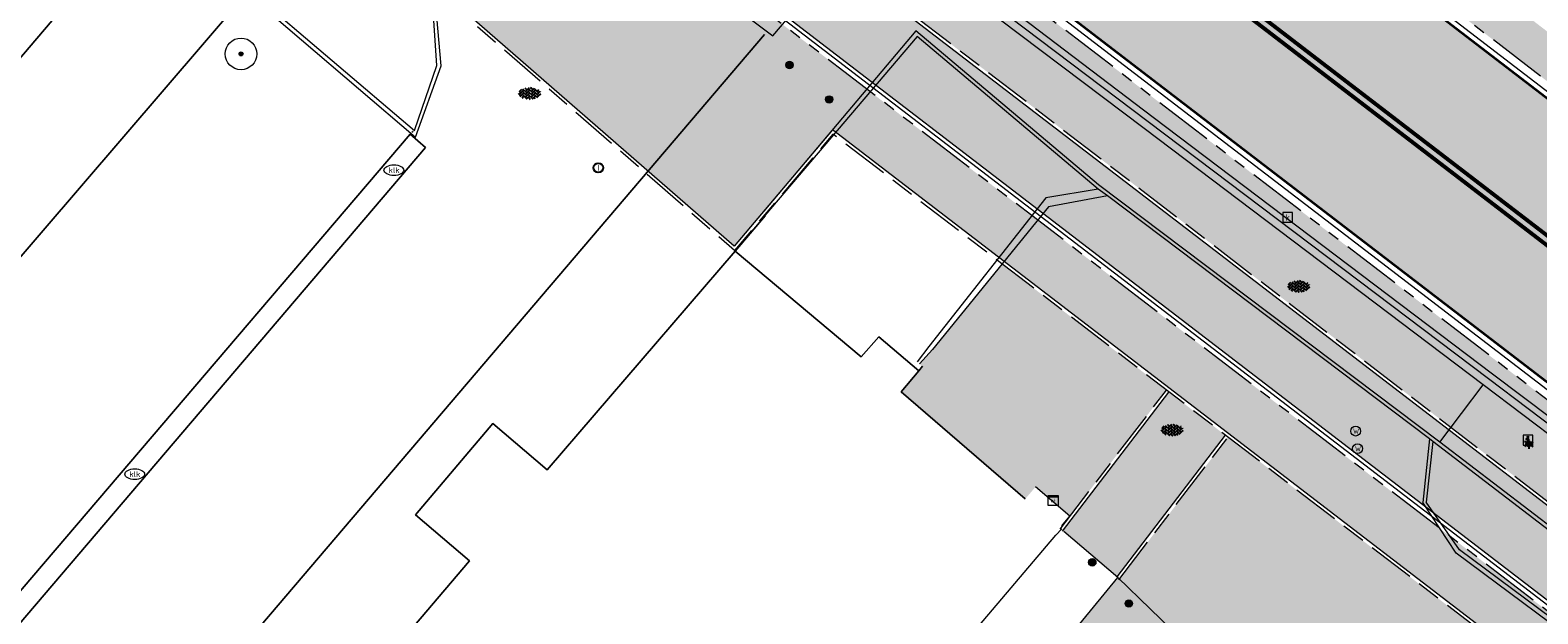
# Model space of a CAD drawing. Header units: metres. Extents: x 187916 to 189411, y 333285 to 334910.
# Tile 194 of 256: x 188900 to 188938, y 334043 to 334058. Entities that reach past the tile are written whole.
import ezdxf
from ezdxf.enums import TextEntityAlignment as Align

# ---------------------------------------------------------------- set-up
doc = ezdxf.new("R2010")
doc.units = ezdxf.units.M
doc.linetypes.add('VH-OPSLUITBAND_100X200', pattern=[16, 8, -2, 4, -2])
doc.linetypes.add('VH-TROTTOIRBAND_180-200', pattern=[20, 10, -2, 2, -2, 2, -2])
for name, color, linetype, lineweight in [('B-ME-IE-MEUBILAIR_WEGMEUBILAIR-S', 253, 'Continuous', 18), ('B-ME-IE-MEUBILAIR_WEGMEUBILAIR_KAST-G', 253, 'Continuous', 18), ('B-ME-IE-MEUBILAIR_WEGMEUBILAIR_LICHTMAST-S', 253, 'Continuous', 25), ('B-ME-IE-MEUBILAIR_WEGMEUBILAIR_PAAL-S', 253, 'Continuous', 18), ('B-ME-KL-ET_KAST-G', 253, 'Continuous', 18), ('B-ME-OG-BEBOUWING_HOOFDGEBOUW-G', 253, 'Continuous', 18), ('B-ME-RI-HWA_KOLK-S', 253, 'Continuous', 25), ('B-ME-RI-PUT_INSPECTIE-S', 253, 'Continuous', 25), ('B-ME-VH-KANTOPSLUITING_ACHTERKANTBAND-G', 253, 'Continuous', 18), ('B-ME-VH-VERHARDING_ASFALT-G', 253, 'Continuous', 18), ('B-ME-VH-VERHARDING_BETONSTRAATSTEEN-G', 253, 'Continuous', 18), ('B-ME-VH-VERHARDING_BETONSTRAATSTEEN-S', 253, 'Continuous', 25), ('B-ME-VH-VERHARDING_TEGEL-G', 253, 'Continuous', 18), ('B-WE-GR-BEPLANTING_CULTUUR_HEESTERS-GV', 253, 'Continuous', 15), ('B-WE-GR-BOOM-S', 253, 'Continuous', 15), ('B-WE-IE-MEUBILAIR-S', 253, 'Continuous', 15), ('B-WE-IE-TERREINAFSCHEIDING_KUNSTMATIG_HEKWERK-G', 253, 'IE-TERREINAFSCHEIDING_KUNSTMATIG-SO', 15), ('B-WE-OG-BEBOUWING-GV', 253, 'Continuous', 15), ('B-WE-VH-OPENVERHARDING_BETONSTRAATSTEEN-GV', 253, 'Continuous', 15), ('B-WE-VH-OPENVERHARDING_TEGEL-GV', 253, 'Continuous', 15), ('N-WE-GR-HAAG-HG01-A', 96, 'Continuous', 35), ('N-WE-GR-HAAG-HG02-A', 64, 'Continuous', 35), ('N-WE-VH-GOOT_TEGEL-G', 170, 'Continuous', 35), ('N-WE-VH-KANTOPSLUITING_OPSLUITBAND_80X200-G', 30, 'VH-OPSLUITBAND_100X200', 15), ('N-WE-VH-KANTOPSLUITING_RIJWIELPADBAND_4-12 200-G', 94, 'VH-TROTTOIRBAND_180-200', 15), ('N-WE-VH-KANTOPSLUITING_TROTTOIRBAND_180 200-G', 251, 'VH-TROTTOIRBAND_180-200', 15), ('N-WE-VH-KANTOPSLUITING_VOORKANTBAND-G', 7, 'Continuous', 15), ('N-WE-VH-KANTVERHARDING_STREKLAAG_BSS-G', 60, 'Continuous', 18), ('N-WE-VH-VERHARDING_ASFALT_RIJWEG-A', 251, 'Continuous', 18), ('N-WE-VH-VERHARDING_BETONSTRAATSTEEN-ROOD-A', 11, 'Continuous', 18), ('N-WE-VH-VERHARDING_TEGEL-A', 254, 'Continuous', 5), ('N-WE-VW-MARKERING_LANGS_STREEP-G', 251, 'Continuous', 0)]:
    doc.layers.add(name, color=color, linetype=linetype, lineweight=lineweight)
doc.styles.add('NLCS-ISO', font='NLCS-ISO.ttf')
doc.linetypes.add('IE-TERREINAFSCHEIDING_KUNSTMATIG-SO', pattern='A,4,[82,NLCS.SHX,S=0.75,R=90,X=0,Y=0],4,-2', length=10)

# ---------------------------------------------------------------- blocks, each defined once
blk = doc.blocks.new('SIE-MEUBILAIR_PUT_KOLK-SO')
blk.add_ellipse((0, 0), major_axis=(1.25, 0), ratio=0.54)
at = {"style": 'NLCS-ISO'}
blk.add_text('klk', height=0.75, dxfattribs=at).set_placement((0.03, 0), align=Align.MIDDLE_CENTER)
blk = doc.blocks.new('SGR-BOOM_GBKN-SO')
at = {"linetype": 'ByBlock', "lineweight": 18}
h = blk.add_hatch(color=0, dxfattribs=at)
h.dxf.hatch_style = 1
edge = h.paths.add_edge_path()
edge.add_arc((0, 0), 0.25, 0, 360)
at = {"color": 0, "linetype": 'ByBlock', "lineweight": 18}
for radius in [2, 0.25]:
    blk.add_circle((0, 0), radius, dxfattribs=at)
at = {"color": 0, "linetype": 'ByBlock', "lineweight": 18, "style": 'NLCS-ISO'}
blk.add_attdef('SOORT', (2.5, 0), '', height=1.5, dxfattribs=at)
blk = doc.blocks.new('SVH-BSS_KEIFORMAAT_KEPER-SO')
at = {"ltscale": 0.1}
for p, q in [((-5.34, 0.88), (-4.45, 0)), ((-5.2, 0.74), (-4.03, 1.91)), ((-5.2, -0.74), (-2.97, 1.48)), ((-4.81, -1.84), (-2.97, 0)), ((-4.56, 1.6), (-4.45, 1.48)), ((-3.71, 0.74), (-1.48, -1.48)), ((-3.6, 2.11), (-1.48, 0)), ((-2.48, 2.48), (-1.48, 1.48)), ((-2.23, 0.74), (-0.21, 2.76)), ((-2.23, 2.23), (-1.85, 2.61)), ((-2.23, -0.74), (0, 1.48)), ((-2.23, -2.23), (0, 0)), ((-0.74, 2.23), (1.48, 0)), ((-0.74, 0.74), (1.48, -1.48)), ((0.22, 2.75), (1.48, 1.48)), ((0.74, 2.23), (1.2, 2.68)), ((0.74, 0.74), (2.45, 2.45)), ((0.74, -0.74), (2.97, 1.48)), ((0.74, -2.23), (2.97, 0)), ((2.23, 2.23), (4.45, 0)), ((2.23, 0.74), (4.45, -1.48)), ((3.71, 0.74), (4.5, 1.53)), ((3.71, -0.74), (5.25, 0.79)), ((4.22, 1.72), (4.45, 1.48)), ((5.2, 0.74), (5.39, 0.55)), ((-5.73, -0.2), (-4.45, -1.48)), ((-3.89, -2.41), (-2.97, -1.48)), ((-3.71, -0.74), (-1.48, -2.97)), ((-3.71, -2.23), (-3.27, -2.67)), ((-1.59, -3.08), (0, -1.48)), ((-0.74, -0.74), (1.48, -2.97)), ((-0.74, -2.23), (0.21, -3.18)), ((-0.22, -3.19), (0, -2.97)), ((1.36, -3.09), (2.97, -1.48)), ((2.23, -0.74), (3.84, -2.36)), ((2.23, -2.23), (2.78, -2.78)), ((3.71, -2.23), (5.57, -0.37)), ((5.2, -0.74), (5.41, -0.95))]:
    blk.add_line(p, q, dxfattribs=at)
at = {"style": 'NLCS-ISO'}
blk.add_attdef('FORMAAT', text='', height=1.8, dxfattribs=at).set_placement((-5.83, -0.22), align=Align.MIDDLE_RIGHT)
blk.add_attdef('KLEUR', text='', height=1.8, dxfattribs=at).set_placement((5.82, -0.22), align=Align.MIDDLE_LEFT)
at = {"style": 'NLCS-ISO', "flags": 1}
blk.add_attdef('FUNCTIE', text='', height=1.8, dxfattribs=at).set_placement((0.12, -3.58), align=Align.MIDDLE_CENTER)
blk = doc.blocks.new('SIE-WEG_STRAATPOT_WATER-SO')
blk.add_circle((0, 0), 0.4)
at = {"style": 'NLCS-ISO'}
blk.add_text('W', height=0.4, dxfattribs=at).set_placement((-0.21, -0.21))
blk = doc.blocks.new('SRI-KOLK-SO')
at = {"color": 0, "linetype": 'ByBlock', "lineweight": 18}
blk.add_lwpolyline([(-1.125, -1.125), (1.125, -1.125), (1.125, 1.125), (-1.125, 1.125)], close=True, dxfattribs=at)
at = {"color": 0, "linetype": 'ByBlock', "lineweight": 18, "style": 'NLCS-ISO'}
blk.add_text('k', height=1.5, dxfattribs=at).set_placement((0, 0), align=Align.MIDDLE_CENTER)
blk = doc.blocks.new('SIE-WEG_VERKEERSBORD_INFORMATIE-SO')
at = {"linetype": 'ByBlock', "lineweight": 18}
h = blk.add_hatch(color=0, dxfattribs=at)
h.dxf.hatch_style = 1
h.paths.add_polyline_path([(0.32, 0.49), (-0.82, 0.49), (-0.82, 0.19), (-0.32, 0.19), (-0.32, -1.62), (0.32, -1.62)])
h = blk.add_hatch(color=0, dxfattribs=at)
h.dxf.hatch_style = 1
edge = h.paths.add_edge_path()
edge.add_arc((0, 1.25), 0.373, 0, 360)
at = {"color": 0, "linetype": 'ByBlock', "lineweight": 18}
for points in [[(-2, -2), (2, -2), (2, 2), (-2, 2)], [(0.32, 0.49), (-0.82, 0.49), (-0.82, 0.19), (-0.32, 0.19), (-0.32, -1.62), (0.32, -1.62)]]:
    blk.add_lwpolyline(points, close=True, dxfattribs=at)
blk.add_circle((0, 1.25), 0.373, dxfattribs=at)
blk = doc.blocks.new('B-SIE-WEG_LICHTMAST-SO')
at = {"ltscale": 0.1}
for p, q in [((-1.1, 0.63), (-2.19, 1.27)), ((0, 1.27), (0, 2.53)), ((1.1, 0.63), (2.19, 1.27)), ((-1.1, -0.63), (-2.19, -1.27)), ((0, -1.27), (0, -2.53)), ((1.1, -0.63), (2.19, -1.27))]:
    blk.add_line(p, q, dxfattribs=at)
at = {"flags": 128}
for points in [[(-1.16, 0.5), (1.16, 0.5)], [(-1.16, -0.5), (1.16, -0.5)]]:
    blk.add_lwpolyline(points, dxfattribs=at)
at = {"ltscale": 0.1}
blk.add_circle((0, 0), 1.27, dxfattribs=at)
at = {"style": 'NLCS-ISO'}
blk.add_attdef('TYPE', text='', height=1.8, dxfattribs=at).set_placement((0, 2.53), align=Align.BOTTOM_CENTER)
blk = doc.blocks.new('SIE-WEG_PAAL_ALGEMEEN_TYPE_01-SO')
h = blk.add_hatch(color=256)
edge = h.paths.add_edge_path()
edge.add_arc((0, 0), 0.188, 0, 360)
at = {"ltscale": 0.5}
blk.add_circle((0, 0), 0.188, dxfattribs=at)
blk = doc.blocks.new('SRI-PUT_INSPECTIE-SO')
blk.add_circle((0, 0), 2)
at = {"style": 'NLCS-ISO'}
blk.add_text('I', height=2.5, dxfattribs=at).set_placement((0, -0.01), align=Align.MIDDLE_CENTER)
blk = doc.blocks.new('SKL-ET_KAST_ELEKTRA-SO')
at = {"color": 0, "linetype": 'ByBlock', "lineweight": 18}
for points in [[(-2, 2), (2, 2), (2, 1.68), (-2, 1.68)], [(-2, 1.52), (2, 1.52), (2, -2), (-2, -2)]]:
    blk.add_lwpolyline(points, close=True, dxfattribs=at)
at = {"color": 0, "linetype": 'ByBlock', "lineweight": 18, "style": 'NLCS-ISO'}
blk.add_text('et', height=1.5, dxfattribs=at).set_placement((0, 0), align=Align.MIDDLE_CENTER)
blk = doc.blocks.new('DTM')
at = {"layer": 'B-ME-IE-MEUBILAIR_WEGMEUBILAIR_KAST-G', "ltscale": 0.2, "flags": 128}
blk.add_lwpolyline([(188925.642, 334045.007), (188925.846, 334045.253), (188924.98, 334045.991)], dxfattribs=at)
at = {"layer": 'B-ME-OG-BEBOUWING_HOOFDGEBOUW-G', "ltscale": 0.2, "flags": 128}
blk.add_lwpolyline([(188921.002, 334039.491), (188923.322, 334042.216), (188925.497, 334044.768), (188925.645, 334044.927)], dxfattribs=at)
at = {"layer": 'B-ME-VH-KANTOPSLUITING_ACHTERKANTBAND-G', "ltscale": 0.2, "flags": 128}
for points in [[(188942.352, 334044.017), (188936.318, 334048.577), (188927.727, 334055.065), (188923.028, 334058.617), (188914.805, 334064.825)], [(188909.248, 334055.011), (188909.814, 334056.655), (188909.675, 334058.685), (188907.085, 334060.939), (188905.069, 334058.564), (188909.248, 334055.011)], [(189001.835, 333983.946), (189001.256, 333984.662), (188999.884, 333986.283), (188999.031, 333987.229), (188998.126, 333988.153), (188994.631, 333991.585), (188994.096, 333992.12), (188984.486, 334001.69), (188983.964, 334002.238), (188977.372, 334008.791), (188971.172, 334014.758), (188964.133, 334021.789), (188957.209, 334028.674), (188953.832, 334032.033), (188949.27, 334036.189), (188948.678, 334036.678), (188941.208, 334042.426), (188935.045, 334047.136), (188934.96, 334047.208), (188926.799, 334053.354), (188926.566, 334053.524), (188921.977, 334057.39), (188918.117, 334052.858)], [(188926.566, 334053.524), (188925.242, 334053.303), (188922.272, 334049.541), (188921.978, 334049.155)], [(188935.045, 334047.136), (188934.879, 334045.606)], [(189000.093, 333981.896), (188993.052, 333990.041), (188992.511, 333990.649), (188983.64, 334000.901), (188983.104, 334001.497), (188975.213, 334009.98), (188973.157, 334008.18), (188971.852, 334007.913), (188970.336, 334008.589), (188972.958, 334011.49), (188965.238, 334018.914), (188959.962, 334023.941), (188952.567, 334030.916), (188948.178, 334034.835), (188947.569, 334035.375), (188939.409, 334041.656), (188935.717, 334044.402), (188934.879, 334045.606)]]:
    blk.add_lwpolyline(points, dxfattribs=at)
at = {"layer": 'B-ME-VH-VERHARDING_ASFALT-G', "ltscale": 0.2, "flags": 128}
blk.add_lwpolyline([(188942.601, 334044.297), (188936.555, 334048.848), (188927.959, 334055.342), (188923.258, 334058.915), (188915.014, 334065.116), (188905.213, 334072.515), (188897.889, 334078.056), (188892.794, 334081.921), (188885.73, 334087.239), (188881.367, 334090.536), (188879.163, 334092.169), (188876.009, 334094.59), (188868.434, 334100.233), (188860.011, 334106.347), (188855.375, 334109.666), (188851.472, 334112.412), (188844.859, 334116.98), (188836.964, 334122.334), (188828.143, 334128.32), (188824.1, 334131.065), (188817.144, 334135.785), (188814.144, 334137.84)], dxfattribs=at)
at = {"layer": 'B-ME-VH-VERHARDING_BETONSTRAATSTEEN-G', "ltscale": 0.2, "flags": 128}
for points in [[(188942.486, 334044.174), (188936.454, 334048.726), (188927.836, 334055.233), (188923.139, 334058.782), (188914.903, 334065.009), (188905.118, 334072.392), (188897.794, 334077.933), (188892.701, 334081.776), (188885.636, 334087.114), (188881.249, 334090.415), (188879.813, 334091.127), (188878.391, 334091.551), (188874.26, 334092.26), (188873.696, 334092.66), (188866.275, 334098.246), (188858.423, 334103.93), (188853.72, 334107.232), (188850.331, 334111.037)], [(188910.259, 334063.476), (188918.323, 334057.407)], [(188909.269, 334054.846), (188909.919, 334056.651), (188909.732, 334058.759), (188907.067, 334061.101), (188904.935, 334058.546), (188909.269, 334054.846)], [(188935.222, 334047.121), (188926.571, 334053.637)], [(188926.799, 334053.354), (188925.309, 334053.076), (188922.366, 334049.468), (188922.038, 334049.104)], [(188934.96, 334047.208), (188934.787, 334045.598)], [(189000.019, 333981.84), (188992.96, 333990), (188992.447, 333990.601), (188983.563, 334000.83), (188983.035, 334001.407), (188975.23, 334009.824), (188973.188, 334008.092), (188971.861, 334007.824), (188970.183, 334008.583), (188972.83, 334011.484), (188965.165, 334018.841), (188959.856, 334023.877), (188952.481, 334030.843), (188948.083, 334034.769), (188947.483, 334035.294), (188939.358, 334041.548), (188935.636, 334044.313), (188934.787, 334045.598)], [(188928.81, 334031.82), (188931.13, 334034.425), (188931.543, 334035.532), (188931.369, 334036.095), (188931.216, 334037.607), (188928.702, 334042.114), (188927.065, 334043.695), (188925.692, 334044.861)], [(188923.984, 334039.948), (188927.065, 334043.695)]]:
    blk.add_lwpolyline(points, dxfattribs=at)
at = {"layer": 'B-ME-VH-VERHARDING_TEGEL-G', "ltscale": 0.2, "flags": 128}
for points in [[(188918.323, 334057.407), (188919.826, 334059.178), (188913.891, 334063.617), (188904.165, 334070.972), (188896.717, 334076.562), (188891.944, 334080.213), (188884.687, 334085.669), (188879.403, 334089.677), (188878.899, 334090.05), (188872.456, 334091.078), (188864.919, 334096.692), (188857.177, 334102.326), (188852.374, 334105.751), (188848.82, 334109.708), (188845.446, 334113.433), (188844.263, 334114.764), (188835.611, 334120.605), (188828.728, 334125.242), (188822.803, 334129.231), (188816.098, 334133.815), (188813.093, 334135.866), (188812.221, 334136.43)], [(188926.571, 334053.637), (188921.95, 334057.534), (188918.095, 334052.973)], [(189001.913, 333983.986), (188999.126, 333987.272), (188994.71, 333991.659), (188994.184, 333992.206), (188984.566, 334001.774), (188984.022, 334002.31), (188977.434, 334008.873), (188971.249, 334014.827), (188964.19, 334021.873), (188957.285, 334028.731), (188953.898, 334032.085), (188949.345, 334036.249), (188948.733, 334036.76), (188941.236, 334042.538), (188935.222, 334047.121), (188936.318, 334048.577)]]:
    blk.add_lwpolyline(points, dxfattribs=at)
at = {"layer": 'B-WE-GR-BEPLANTING_CULTUUR_HEESTERS-GV', "ltscale": 0.2, "flags": 128}
blk.add_lwpolyline([(188918.13, 334052.847), (188917.365, 334051.955), (188920.558, 334049.282), (188921.011, 334049.788), (188922.024, 334048.929), (188922.115, 334049.044)], dxfattribs=at)
at = {"layer": 'B-WE-IE-TERREINAFSCHEIDING_KUNSTMATIG_HEKWERK-G', "ltscale": 0.2, "flags": 128}
for points in [[(188879.928, 334020.743), (188909.135, 334054.914)], [(188909.135, 334054.914), (188909.158, 334054.941)], [(188909.181, 334054.968), (188909.207, 334054.998)]]:
    blk.add_lwpolyline(points, dxfattribs=at)
at = {"layer": 'B-WE-OG-BEBOUWING-GV', "ltscale": 0.2, "flags": 128}
blk.add_lwpolyline([(188924.717, 334045.685), (188921.571, 334048.395), (188922.024, 334048.929), (188921.011, 334049.788), (188920.558, 334049.282), (188917.365, 334051.955), (188912.603, 334046.425), (188911.232, 334047.592), (188909.268, 334045.285), (188910.639, 334044.118), (188906.121, 334038.811), (188914.427, 334031.716), (188921.04, 334039.459)], dxfattribs=at)
at = {"layer": 'B-WE-VH-OPENVERHARDING_BETONSTRAATSTEEN-GV', "ltscale": 0.2, "flags": 128}
for points in [[(188904.217, 334062.683), (188900.198, 334066.079), (188898.407, 334063.981), (188866.663, 334026.791), (188870.767, 334023.429)], [(188909.522, 334054.583), (188909.135, 334054.914), (188879.928, 334020.743), (188880.34, 334020.391)]]:
    blk.add_lwpolyline(points, close=True, dxfattribs=at)
for points in [[(188906.998, 334061.019), (188904.533, 334063.059), (188904.217, 334062.683), (188870.767, 334023.429), (188870.371, 334022.946), (188872.666, 334020.862), (188875.614, 334024.297), (188904.996, 334058.494)], [(188904.996, 334058.494), (188875.614, 334024.297), (188879.858, 334020.661), (188879.928, 334020.743), (188909.135, 334054.914), (188909.158, 334054.941)], [(188872.308, 334013.532), (188882.988, 334016.277), (188918.116, 334057.438)], [(188909.158, 334054.941), (188909.135, 334054.914), (188909.522, 334054.583), (188880.34, 334020.391), (188879.928, 334020.743), (188879.858, 334020.661)], [(188922.115, 334049.044), (188922.024, 334048.929), (188921.571, 334048.395), (188924.717, 334045.685)]]:
    blk.add_lwpolyline(points, dxfattribs=at)
at = {"layer": 'B-WE-VH-OPENVERHARDING_TEGEL-GV', "ltscale": 0.2, "flags": 128}
for points in [[(188918.116, 334057.438), (188882.988, 334016.277), (188872.308, 334013.532)], [(188900.262, 334034.645), (188901.602, 334033.504), (188906.121, 334038.811), (188910.639, 334044.118), (188909.268, 334045.285), (188911.232, 334047.592), (188912.603, 334046.425), (188917.365, 334051.955), (188918.13, 334052.847)]]:
    blk.add_lwpolyline(points, dxfattribs=at)
at = {"layer": 'B-ME-IE-MEUBILAIR_WEGMEUBILAIR-S'}
for name, p, xscale, yscale, zscale in [('SIE-WEG_STRAATPOT_WATER-SO', (188933.088, 334047.403), 0.3125, 0.3125, 0.3125), ('SIE-WEG_VERKEERSBORD_INFORMATIE-SO', (188937.455, 334047.176), 0.0625, 0.0625, 0.0625), ('SIE-WEG_STRAATPOT_WATER-SO', (188933.137, 334046.959), 0.3125, 0.3125, 0.3125)]:
    blk.add_blockref(name, p, dxfattribs=dict(at, xscale=xscale, yscale=yscale, zscale=zscale))
at = {"layer": 'B-ME-IE-MEUBILAIR_WEGMEUBILAIR_LICHTMAST-S', "xscale": 0.05, "yscale": 0.05, "zscale": 0.05}
blk.add_blockref('B-SIE-WEG_LICHTMAST-SO', (188937.476, 334047.08), dxfattribs=at)
at = {"layer": 'B-ME-IE-MEUBILAIR_WEGMEUBILAIR_PAAL-S', "xscale": 0.5, "yscale": 0.5, "zscale": 0.5}
for p in [(188918.745, 334056.669), (188919.751, 334055.797), (188926.416, 334044.082), (188927.344, 334043.039)]:
    blk.add_blockref('SIE-WEG_PAAL_ALGEMEEN_TYPE_01-SO', p, dxfattribs=at)
at = {"layer": 'B-ME-KL-ET_KAST-G', "xscale": 0.0625, "yscale": 0.0625, "zscale": 0.0625}
blk.add_blockref('SKL-ET_KAST_ELEKTRA-SO', (188925.426, 334045.645), dxfattribs=at)
at = {"layer": 'B-ME-RI-HWA_KOLK-S', "xscale": 0.11, "yscale": 0.11, "zscale": 0.11}
blk.add_blockref('SRI-KOLK-SO', (188931.367, 334052.811), dxfattribs=at)
at = {"layer": 'B-ME-RI-PUT_INSPECTIE-S', "xscale": 0.06, "yscale": 0.06, "zscale": 0.06250000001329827}
blk.add_blockref('SRI-PUT_INSPECTIE-SO', (188913.902, 334054.067), dxfattribs=at)
at = {"layer": 'B-ME-VH-VERHARDING_BETONSTRAATSTEEN-S', "xscale": 0.05, "yscale": 0.05, "zscale": 0.05}
for p in [(188912.165, 334055.963), (188931.649, 334051.078), (188928.443, 334047.443)]:
    blk.add_blockref('SVH-BSS_KEIFORMAAT_KEPER-SO', p, dxfattribs=at)
at = {"layer": 'B-WE-GR-BOOM-S', "xscale": 0.2, "yscale": 0.2, "zscale": 0.2}
blk.add_blockref('SGR-BOOM_GBKN-SO', (188904.85, 334056.95), dxfattribs=at)
at = {"layer": 'B-WE-IE-MEUBILAIR-S', "xscale": 0.2, "yscale": 0.2, "zscale": 0.2}
for p in [(188908.722, 334054.008), (188902.156, 334046.313)]:
    blk.add_blockref('SIE-MEUBILAIR_PUT_KOLK-SO', p, dxfattribs=at)
blk = doc.blocks.new('ontwerp Wilhelmina- & Engelenkampstraat')
at = {"layer": 'N-WE-GR-HAAG-HG01-A', "transparency": 33554610}
h = blk.add_hatch(color=256, dxfattribs=at)
h.dxf.hatch_style = 1
h.paths.add_polyline_path([(188876.531, 334104.561), (188876.41, 334104.654), (188876.315, 334104.727), (188875.89, 334104.171), (188875.985, 334104.098, 0.414214), (188876.04, 334103.678), (188901.128, 334084.459), (188904.304, 334082.026), (188943.624, 334051.904), (188944.537, 334051.205, 0.417595), (188944.959, 334051.263), (188945.053, 334051.189), (188945.478, 334051.743), (188944.232, 334052.698)])
h = blk.add_hatch(color=256, dxfattribs=at)
h.dxf.hatch_style = 1
h.paths.add_polyline_path([(188905.709, 334072.887), (188887.349, 334083.347), (188886.427, 334083.652), (188885.49, 334082.429), (188886.312, 334081.998), (188887.197, 334081.532), (188899.713, 334074.911), (188939.943, 334044.092), (188941.001, 334045.474), (188940.906, 334045.547, 0.414214), (188940.85, 334045.967), (188939.738, 334046.819)])
at = {"layer": 'N-WE-GR-HAAG-HG02-A', "transparency": 33554610}
h = blk.add_hatch(color=256, dxfattribs=at)
h.dxf.hatch_style = 1
h.paths.add_polyline_path([(188928.297, 334048.441), (188924.131, 334051.632), (188922.366, 334049.468), (188922.038, 334049.104), (188922.115, 334049.044), (188921.571, 334048.395), (188924.717, 334045.685), (188924.98, 334045.991), (188925.851, 334045.249)])
h = blk.add_hatch(color=256, dxfattribs=at)
h.dxf.hatch_style = 1
h.paths.add_polyline_path([(188929.853, 334047.249), (188928.47, 334045.444), (188927.102, 334043.659), (188927.065, 334043.695), (188923.984, 334039.948), (188925.5, 334038.685), (188931.111, 334037.74), (188931.216, 334037.607), (188931.219, 334037.575), (188931.354, 334037.472), (188931.243, 334037.34), (188931.369, 334036.095), (188931.543, 334035.532), (188931.207, 334034.632), (188937.337, 334041.515)])
at = {"layer": 'N-WE-VH-VERHARDING_ASFALT_RIJWEG-A', "transparency": 33554610}
h = blk.add_hatch(color=256, dxfattribs=at)
h.dxf.hatch_style = 1
edge = h.paths.add_edge_path(flags=16)
edge.add_arc((188843.22, 334124.627), 0.5, 68.8637, 236.5502)
edge.add_line((188842.945, 334124.209), (188847.26, 334121.359))
edge.add_arc((188764.524, 333996.12), 150.1, 53.13804, 56.55024, ccw=False)
edge.add_arc((188854.867, 334116.612), 0.5, 233.138, 405.2542)
edge.add_line((188855.219, 334116.968), (188849.633, 334122.504))
edge.add_arc((188848.225, 334121.083), 2, 45.2542, 68.8637)
edge.add_line((188848.947, 334122.949), (188843.401, 334125.093))
edge = h.paths.add_edge_path()
edge.add_line((188813.019, 334140.205), (188813.011, 334140.209))
edge.add_line((188813.011, 334140.209), (188850.737, 334115.287))
edge.add_arc((188823.094, 334073.443), 50.15, 53.7045, 56.5502, ccw=False)
edge.add_arc((188844.432, 334101.888), 14.597, 51.1289, 55.1189, ccw=False)
edge.add_line((188853.593, 334113.253), (188950.959, 334038.664))
edge.add_arc((188941.746, 334026.637), 15.15, 40.6515, 52.5455, ccw=False)
edge.add_line((188953.24, 334036.507), (188961.625, 334026.742))
edge.add_arc((188972.891, 334036.416), 14.85, 220.6515, 230.0269)
edge.add_arc((188742.227, 333761.259), 344.2, 49.06079, 50.02687, ccw=False)
edge.add_line((188967.767, 334021.27), (188981.754, 334009.21))
edge.add_line((188981.754, 334009.21), (188990.362, 334001.788))
edge.add_arc((188830.833, 333816.766), 244.3, 45.63148, 49.2315, ccw=False)
edge.add_line((189001.665, 333991.406), (189005.317, 333987.834))
edge.add_line((189005.317, 333987.834), (189009.362, 333991.969))
edge.add_arc((189010.009, 333991.916), 0.65, 135.6309, 175.3472, ccw=False)
edge.add_line((189009.545, 333992.371), (189010.132, 333992.971))
edge.add_arc((189010.596, 333992.516), 0.65, 110.0016, 135.6309, ccw=False)
edge.add_line((189010.374, 333993.127), (189012.742, 333996.228))
edge.add_line((189012.742, 333996.228), (189006.771, 334000.788))
edge.add_line((189006.771, 334000.788), (189004.016, 334002.902))
edge.add_line((189004.016, 334002.902), (188999.256, 334006.555))
edge.add_line((188999.256, 334006.555), (188998.859, 334006.861))
edge.add_line((188998.859, 334006.861), (188991.767, 334012.337))
edge.add_arc((189144.644, 334210.336), 250.15, 228.1365, 232.32787, ccw=False)
edge.add_arc((188742.227, 333761.259), 352.85, 48.1365, 52.54545)
edge.add_line((188956.807, 334041.364), (188954.651, 334043.016))
edge.add_line((188954.651, 334043.016), (188891.822, 334091.147))
edge.add_line((188891.822, 334091.147), (188891.566, 334090.814))
edge.add_line((188891.566, 334090.814), (188875.967, 334102.764))
edge.add_line((188875.967, 334102.764), (188876.223, 334103.097))
edge.add_line((188876.223, 334103.097), (188867.514, 334109.768))
edge.add_arc((188884.803, 334132.337), 28.43, 226.5408, 232.5455, ccw=False)
edge.add_line((188865.248, 334111.701), (188851.714, 334124.526))
edge.add_arc((188838.06, 334110.118), 19.85, 46.5408, 56.5502)
edge.add_line((188849.002, 334126.68), (188818.587, 334146.773))
edge.add_arc((188824.182, 334155.241), 10.15, 230.7465, 236.5502, ccw=False)
edge.add_line((188817.759, 334147.382), (188813.019, 334140.205))
edge = h.paths.add_edge_path()
edge.add_arc((188804.406, 334144.892), 15, 49.4493, 57.1051)
edge.add_line((188812.552, 334157.487), (188809.12, 334159.708))
edge.add_line((188809.12, 334159.708), (188808.836, 334159.28))
edge.add_arc((188807.878, 334159.915), 1.15, 146.4325, 326.4325, ccw=False)
edge.add_line((188806.919, 334160.551), (188807.188, 334160.957))
edge.add_line((188807.188, 334160.957), (188802.897, 334163.733))
edge.add_arc((188799.769, 334173.389), 10.15, 238.0088, 287.9467, ccw=False)
edge.add_line((188794.392, 334164.78), (188787.668, 334154.882))
edge.add_arc((188776.936, 334149.187), 12.15, 6.5524, 27.9551, ccw=False)
edge.add_arc((188778.915, 334149.449), 10.154, -2.1015, 6.3563, ccw=False)
edge.add_line((188789.062, 334149.077), (188793.792, 334146.015))
edge.add_line((188793.792, 334146.015), (188794.076, 334146.443))
edge.add_arc((188795.034, 334145.807), 1.15, -33.5882, 146.4118, ccw=False)
edge.add_line((188795.992, 334145.171), (188795.723, 334144.765))
edge.add_line((188795.723, 334144.765), (188801.92, 334140.754))
edge.add_arc((188806.912, 334129.676), 12.15, 71.6177, 114.2578, ccw=False)
edge.add_line((188810.743, 334141.206), (188816.025, 334149.201))
edge.add_arc((188824.182, 334155.241), 10.15, 183.1725, 216.5204, ccw=False)
edge.add_arc((188822.737, 334155.174), 8.703, 180.8378, 183.2558, ccw=False)
edge.add_arc((188833.752, 334153.715), 19.762, 172.515, 176.137, ccw=False)
edge = h.paths.add_edge_path()
edge.add_line((188786.221, 334157.023), (188792.402, 334166.123))
edge.add_line((188792.402, 334166.123), (188791.549, 334166.703))
edge.add_line((188791.549, 334166.703), (188788.539, 334169.424))
edge.add_line((188788.539, 334169.424), (188787.185, 334167.43))
edge.add_line((188787.185, 334167.43), (188780.101, 334172.242))
edge.add_arc((188618.454, 333934.267), 287.684, 55.81318, 60.58231)
edge.add_arc((188735.724, 334140.99), 50.019, 61.285, 77.3186)
edge.add_arc((188760.197, 334256.659), 68.217, 252.50194, 258.59253, ccw=False)
edge.add_arc((188746.592, 334218.99), 28.249, 246.6552, 255.8505, ccw=False)
edge.add_arc((188739.699, 334207.58), 15.15, 247.5583, 253.5058, ccw=False)
edge.add_line((188733.916, 334193.577), (188632.761, 334235.356))
edge.add_arc((188642.362, 334258.602), 25.15, 236.2483, 247.5583, ccw=False)
edge.add_line((188628.389, 334237.691), (188623.909, 334240.684))
edge.add_arc((188610.102, 334220.023), 24.85, 56.2483, 66.5411)
edge.add_line((188619.995, 334242.819), (188616.865, 334235.241))
edge.add_arc((188612.775, 334225.951), 10.15, 36.3971, 66.2381, ccw=False)
edge.add_line((188620.945, 334231.974), (188631.676, 334226.278))
edge.add_arc((188635.721, 334214.821), 12.15, 67.5583, 109.4468, ccw=False)
edge.add_line((188640.359, 334226.051), (188725.732, 334190.79))
edge.add_line((188725.732, 334190.79), (188736.323, 334186.356))
edge.add_arc((188702.929, 334091.979), 100.111, 61.58557, 70.51437, ccw=False)
edge.add_line((188750.566, 334180.03), (188754.237, 334177.978))
edge.add_arc((188618.509, 333934.357), 278.878, 55.81223, 60.87667, ccw=False)
edge.add_line((188775.213, 334165.045), (188783.763, 334159.237))
edge.add_arc((188776.936, 334149.187), 12.15, 40.1647, 55.8122, ccw=False)
at = {"layer": 'N-WE-VH-VERHARDING_BETONSTRAATSTEEN-ROOD-A', "transparency": 33554610}
h = blk.add_hatch(color=11, dxfattribs=at)
h.dxf.hatch_style = 1
edge = h.paths.add_edge_path()
edge.add_line((188869.449, 334094.543), (188852.491, 334112.073))
edge.add_arc((188843.866, 334103.729), 12, 44.0501, 56.5502)
edge.add_line((188850.48, 334113.742), (188820.307, 334133.675))
edge.add_arc((188805.428, 334111.145), 27, 56.5591, 77.5716)
edge.add_line((188811.239, 334137.512), (188812.935, 334140.079))
edge.add_line((188812.935, 334140.079), (188812.302, 334140.397))
edge.add_arc((188806.912, 334129.676), 12, 63.3069, 75.3625)
edge.add_arc((188809.81, 334140.774), 0.53, -103.1268, 75.3622, ccw=False)
edge.add_arc((188806.956, 334128.534), 12.039, 76.873, 107.5247)
edge.add_arc((188803.169, 334140.519), 0.53, 109.0439, 287.7295, ccw=False)
edge.add_arc((188806.912, 334129.676), 12, 109.0439, 126.3729)
edge.add_arc((188800.11, 334138.912), 0.53, 57.0844, 126.3729, ccw=False)
edge.add_line((188800.398, 334139.357), (188801.495, 334138.646))
edge.add_arc((188801.207, 334138.201), 0.53, -58.2606, 57.0844, ccw=False)
edge.add_line((188801.486, 334137.751), (188797.404, 334135.226))
edge.add_arc((188806.536, 334121.323), 16.634, 123.2999, 125.0679)
edge.add_line((188796.979, 334134.937), (188798.027, 334133.354))
edge.add_arc((188806.784, 334121.053), 15.1, 115.7442, 125.4449, ccw=False)
edge.add_line((188800.225, 334134.654), (188801.142, 334135.059))
edge.add_arc((188806.784, 334121.053), 15.1, 104.2851, 111.9372, ccw=False)
edge.add_line((188803.058, 334135.686), (188804.038, 334135.901))
edge.add_arc((188806.784, 334121.053), 15.1, 82.5299, 100.478, ccw=False)
edge.add_line((188808.747, 334136.024), (188808.769, 334136.021))
edge.add_arc((188805.428, 334111.145), 25.1, 78.7274, 82.3521, ccw=False)
edge.add_line((188810.335, 334135.76), (188811.314, 334135.545))
edge.add_arc((188805.428, 334111.145), 25.1, 71.8497, 76.4379, ccw=False)
edge.add_line((188813.247, 334134.996), (188814.194, 334134.664))
edge.add_arc((188805.428, 334111.145), 25.1, 56.5591, 69.5601, ccw=False)
edge.add_line((188819.26, 334132.09), (188849.433, 334112.157))
edge.add_arc((188843.866, 334103.729), 10.1, 44.0506, 56.5502, ccw=False)
edge.add_line((188851.125, 334110.752), (188868.183, 334093.119))
edge.add_line((188868.183, 334093.119), (188881.035, 334083.274))
edge.add_line((188881.035, 334083.274), (188881.829, 334082.666))
edge.add_line((188881.829, 334082.666), (188883.416, 334081.449))
edge.add_line((188883.416, 334081.449), (188884.164, 334080.877))
edge.add_line((188884.164, 334080.877), (188898.583, 334073.283))
edge.add_line((188898.583, 334073.283), (188945.413, 334037.407))
edge.add_line((188945.413, 334037.407), (188946.569, 334038.915))
edge.add_line((188946.569, 334038.915), (188899.666, 334074.846))
edge.add_line((188899.666, 334074.846), (188886.256, 334081.891))
edge.add_line((188886.256, 334081.891), (188885.331, 334082.376))
edge.add_line((188885.331, 334082.376), (188869.449, 334094.543))
at = {"layer": 'N-WE-VH-VERHARDING_TEGEL-A', "transparency": 33554610}
h = blk.add_hatch(color=256, dxfattribs=at)
h.dxf.hatch_style = 1
h.paths.add_polyline_path([(188903.15, 334069.507), (188900.655, 334066.6), (188917.344, 334052.084), (188919.831, 334055.027), (188937.847, 334041.225), (188938.668, 334042.297), (188922.105, 334054.985)])
h = blk.add_hatch(color=256, dxfattribs=at)
h.dxf.hatch_style = 1
h.paths.add_polyline_path([(188928.993, 334049.218), (188930.422, 334048.123), (188930.423, 334048.125), (188928.994, 334049.219)])
h.paths.add_polyline_path([(188929.789, 334047.298), (188928.36, 334048.392), (188925.67, 334044.88), (188927.043, 334043.713)])
at = {"layer": 'N-WE-VH-GOOT_TEGEL-G'}
for points in [[(188939.951, 334047.097), (188905.911, 334073.173), (188864.048, 334105.244), (188853.593, 334113.253, 0.017412), (188852.78, 334113.863, 0.012417), (188850.737, 334115.287), (188819.922, 334135.643), (188813.011, 334140.209), (188812.37, 334140.532, 0.052651), (188809.982, 334141.432, 0.14803), (188802.947, 334141.161, 0.075756), (188799.706, 334139.459, 0.086409), (188796.824, 334136.448), (188796.56, 334136.055, 0.313175), (188796.573, 334135.28), (188797.905, 334133.266)], [(189039.625, 333988.851), (189038.845, 333988.224), (189038.066, 333987.598), (189037.823, 333987.403, -0.05866), (189035.807, 333986.142, -0.103404), (189031.758, 333985.218, -0.089897), (189028.184, 333985.798, -0.030763), (189027.035, 333986.286, -0.016129), (189024.757, 333987.518, -0.029514), (189020.814, 333990.14), (189013.145, 333995.921), (189006.771, 334000.788), (189004.016, 334002.902), (188999.256, 334006.555), (188998.859, 334006.861), (188991.767, 334012.337, -0.01829), (188977.705, 334024.04, 0.00946), (188967.596, 334032.759, 0.003536), (188963.733, 334035.92, 0.006242), (188956.807, 334041.364), (188954.651, 334043.016), (188943.411, 334051.626), (188891.822, 334091.147)]]:
    blk.add_lwpolyline(points, format="xyb", dxfattribs=at)
at = {"layer": 'N-WE-VH-KANTOPSLUITING_OPSLUITBAND_80X200-G', "ltscale": 0.15, "flags": 128}
for points in [[(189009.016, 333973.026, 0.205334), (189003.586, 333986.183), (188999.996, 333989.695, 0.005853), (188995.901, 333993.608, 0.009858), (188988.802, 333999.978), (188980.193, 334007.4), (188966.204, 334019.462, 0.004218), (188961.816, 334023.204, -0.04093), (188959.812, 334025.185), (188951.38, 334035.004, 0.051944), (188949.562, 334036.723), (188947.199, 334038.533), (188939.911, 334044.117), (188899.713, 334074.911), (188887.178, 334081.497)], [(188987.838, 333949.186), (188988.118, 333949.493), (188994.296, 333955.421), (188997.848, 333958.931, 0.008321), (188998.168, 333959.311), (189001.28, 333963.139, -0.010216), (189001.773, 333963.72, 0.399392), (189001.048, 333983.588), (188997.457, 333987.1, 0.005853), (188993.424, 333990.955, 0.009858), (188986.431, 333997.228), (188977.823, 334004.651), (188963.829, 334016.716, 0.004222), (188959.484, 334020.422, -0.04093), (188957.058, 334022.82), (188948.737, 334032.51, 0.051944), (188947.219, 334033.945), (188944.88, 334035.737), (188919.843, 334054.917), (188917.353, 334051.971), (188900.602, 334066.54)]]:
    blk.add_lwpolyline(points, format="xyb", dxfattribs=at)
for points in [[(188925.599, 334044.919), (188928.297, 334048.441)], [(188927.086, 334043.638), (188929.853, 334047.249)]]:
    blk.add_lwpolyline(points, dxfattribs=at)
at = {"layer": 'N-WE-VH-KANTOPSLUITING_RIJWIELPADBAND_4-12 200-G', "ltscale": 0.15, "flags": 128}
blk.add_lwpolyline([(189006.794, 333974.139, 0.187598), (189002.048, 333984.611), (188998.457, 333988.123, 0.005853), (188994.4, 333992, 0.009858), (188987.365, 333998.311), (188978.756, 334005.734), (188964.765, 334017.798, 0.00422), (188960.402, 334021.518, -0.04093), (188958.142, 334023.751), (188949.728, 334033.551, 0.051944), (188948.204, 334034.992), (188945.749, 334036.873), (188898.462, 334073.098), (188884.082, 334080.673)], format="xyb", dxfattribs=at)
at = {"layer": 'N-WE-VH-KANTOPSLUITING_TROTTOIRBAND_180 200-G', "ltscale": 0.15, "flags": 128}
for points in [[(188944.959, 334051.263, -0.41759), (188944.537, 334051.205), (188943.624, 334051.904), (188904.304, 334082.026), (188901.128, 334084.459), (188876.04, 334103.678, -0.414214), (188875.985, 334104.098)], [(188940.906, 334045.547, 0.414214), (188940.85, 334045.967), (188939.738, 334046.819), (188905.709, 334072.887), (188887.349, 334083.347)]]:
    blk.add_lwpolyline(points, format="xyb", dxfattribs=at)
at = {"layer": 'N-WE-VH-KANTOPSLUITING_VOORKANTBAND-G', "ltscale": 0.2, "flags": 128}
for points in [[(188875.826, 334104.22, 0.414214), (188875.919, 334103.519), (188943.502, 334051.745), (188944.415, 334051.046, 0.414214), (188945.116, 334051.139, 0.414214)], [(188941.064, 334045.425, 0.414214), (188940.971, 334046.126), (188939.86, 334046.978), (188905.82, 334073.054), (188887.448, 334083.52)], [(189006.914, 333974.142, 0.187662), (189002.132, 333984.696), (188998.541, 333988.208, 0.005853), (188994.482, 333992.088, 0.009858), (188987.443, 333998.402), (188978.835, 334005.825), (188964.843, 334017.889, 0.00422), (188960.48, 334021.61, -0.04093), (188958.233, 334023.83), (188949.802, 334033.648, 0.051944), (188948.297, 334035.072), (188945.822, 334036.968), (188898.529, 334073.198), (188884.155, 334080.769)], [(188959.751, 334025.132), (188951.32, 334034.951, 0.051944), (188949.513, 334036.66), (188899.664, 334074.847)]]:
    blk.add_lwpolyline(points, format="xyb", dxfattribs=at)
for points in [[(188944.928, 334035.801), (188919.831, 334055.027), (188917.344, 334052.084), (188900.655, 334066.6)], [(188925.662, 334044.871), (188928.36, 334048.392)], [(188927.043, 334043.713), (188929.789, 334047.298)]]:
    blk.add_lwpolyline(points, dxfattribs=at)
at = {"layer": 'N-WE-VH-KANTVERHARDING_STREKLAAG_BSS-G', "flags": 128}
blk.add_lwpolyline([(188808.769, 334136.021, -0.015817), (188810.335, 334135.76), (188811.314, 334135.545, -0.020023), (188813.247, 334134.996), (188814.194, 334134.664, -0.056789), (188819.26, 334132.09), (188849.433, 334112.157, -0.054594), (188851.125, 334110.752), (188868.183, 334093.119), (188881.035, 334083.274), (188881.829, 334082.666), (188883.416, 334081.449), (188884.164, 334080.877), (188898.583, 334073.283), (188945.883, 334037.047)], format="xyb", dxfattribs=at)
blk = doc.blocks.new('markering')
at = {"layer": 'N-WE-VW-MARKERING_LANGS_STREEP-G', "flags": 128}
for points in [[(188899.242, 334081.998, 0.1, 0.1, 0), (188902.418, 334079.565, 0.1, 0.1, 0), (188941.745, 334049.438, 0, 0, 0)], [(188941.623, 334049.28, 0.1, 0.1, 0), (188902.297, 334079.407, 0.1, 0.1, 0), (188899.121, 334081.839, 0, 0, 0)]]:
    blk.add_lwpolyline(points, format="xyseb", dxfattribs=at)

msp = doc.modelspace()

# ---------------------------------------------------------------- block references
msp.add_blockref('DTM', (0, 0))

# ---------------------------------------------------------------- next in the draw order: block references
msp.add_blockref('ontwerp Wilhelmina- & Engelenkampstraat', (0, 0))

# ---------------------------------------------------------------- next in the draw order: block references
msp.add_blockref('markering', (0, 0))

doc.saveas('drawing.dxf')
